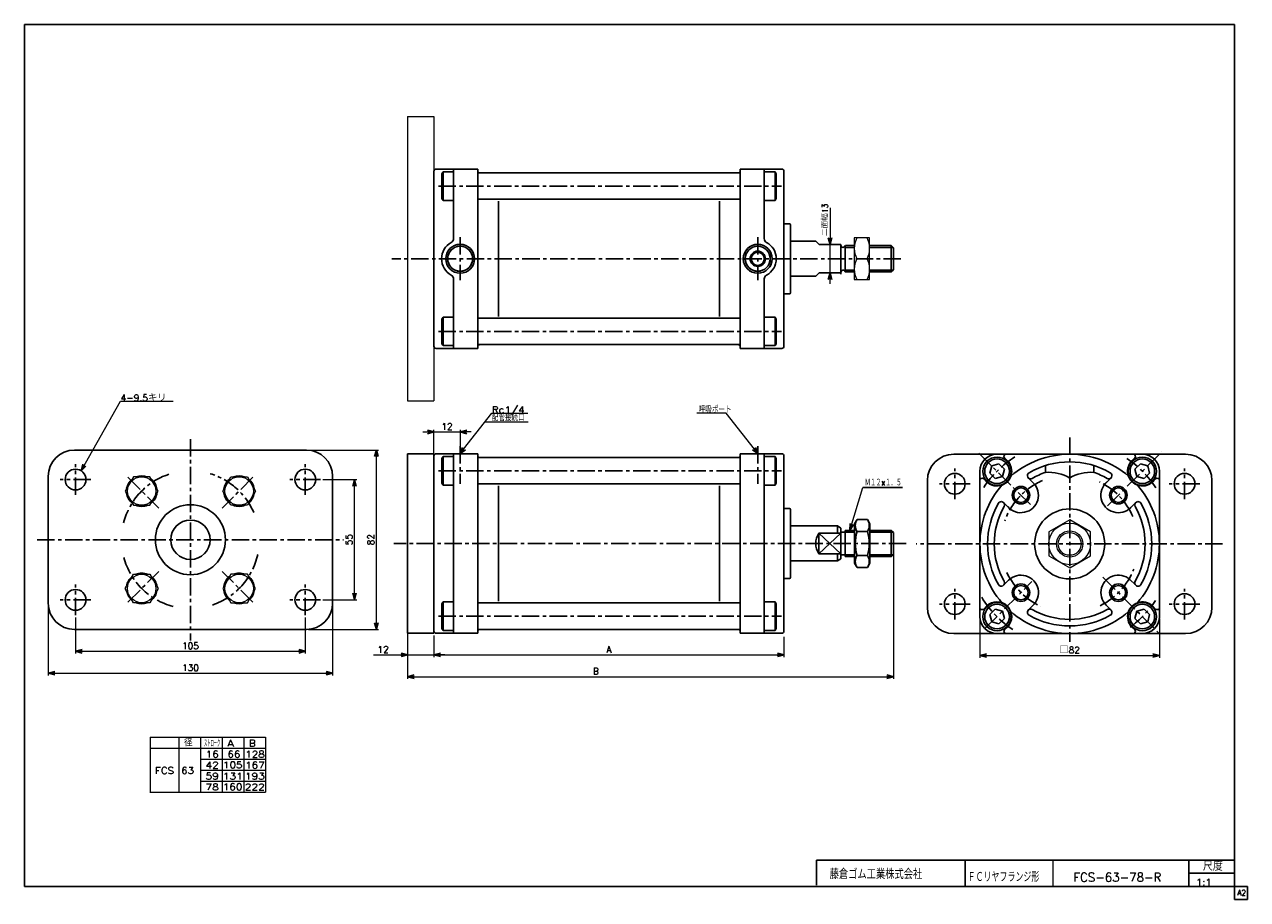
# Model space of a CAD drawing. Header units: millimetres. Extents: x -272 to 287, y -200 to 200.
import ezdxf
from ezdxf.enums import TextEntityAlignment as Align

# ---------------------------------------------------------------- set-up
doc = ezdxf.new("R2010")
doc.units = ezdxf.units.MM
doc.header["$LTSCALE"] = 0.25
doc.linetypes.add('CENTER', pattern=[50.8, 31.75, -6.35, 6.35, -6.35])
doc.layers.add('Layer0016', color=7, linetype='Continuous')
doc.layers.add('ZUWAKU', color=7, linetype='Continuous')
doc.styles.add('FdaStyle0', font='txt.shx', dxfattribs={"bigfont": 'bigfont'})
doc.dimstyles.new('DaDimRotatedStyle', dxfattribs={"dimtxt": 3, "dimasz": 3.000002, "dimexe": 1, "dimexo": 1, "dimgap": 1, "dimtad": 3, "dimdsep": 46, "dimtxsty": 'FdaStyle0', "dimblk1": 'OPEN30', "dimblk2": 'OPEN30', "dimsah": 1, "dimcen": 0.09, "dimclrd": 4, "dimclre": 4, "dimclrt": 4, "dimadec": 0, "dimazin": 2, "dimtfac": 1, "dimtdec": 4, "dimtmove": 0, "dimatfit": 0, "dimfxl": 1, "dimarcsym": 0})

# ---------------------------------------------------------------- blocks, each defined once
blk = doc.blocks.new('_OPEN30')
at = {"color": 0, "linetype": 'ByBlock', "lineweight": -2}
for p, q in [((-1, 0.267949), (0, 0)), ((0, 0), (-1, -0.267949)), ((0, 0), (-1, 0))]:
    blk.add_line(p, q, dxfattribs=at)
blk = doc.blocks.new('DC_GROUP_Φ63_1')
at = {"color": 4, "linetype": 'Continuous', "lineweight": 13}
for p, q in [((114.28, 102.4), (107.28, 102.4)), ((107.28, 102.4), (107.28, 83.4)), ((114.28, 83.4), (114.28, 102.4)), ((108.41, 92.9), (113.16, 92.9)), ((107.28, 83.4), (114.28, 83.4))]:
    blk.add_line(p, q, dxfattribs=at)
for centre, start, end in [((117.76, 97.65), 153.0711, 206.9289), ((103.8, 97.65), 333.0711, 26.9289), ((117.76, 88.15), 153.0711, 206.9289), ((103.8, 88.15), 333.0711, 26.9289)]:
    blk.add_arc(centre, 10.49, start, end, dxfattribs=at)
blk = doc.blocks.new('DA_IMAGEDIMGROUP_1')
at = {"color": 4, "linetype": 'Continuous', "lineweight": 13}
for p, q in [((-89.86, 13.75), (-84.86, 13.75)), ((-84.86, 3.75), (-84.86, 14.75)), ((-84.86, 13.75), (-72.86, 13.75)), ((-67.86, 13.75), (-72.86, 13.75))]:
    blk.add_line(p, q, dxfattribs=at)
at = {"color": 4, "xscale": 3.000002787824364, "yscale": 2.999989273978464}
for p, rotation in [((-84.86, 13.75), 360), ((-72.86, 13.75), 180)]:
    blk.add_blockref('_OPEN30', p, dxfattribs=dict(at, rotation=rotation))
at = {"color": 4, "insert": (-78.86, 14.75), "char_height": 3, "width": 11.25, "attachment_point": 8, "style": 'FdaStyle0'}
blk.add_mtext('\\T1.00;12', dxfattribs=at)
blk = doc.blocks.new('DA_IMAGEDIMGROUP_2')
at = {"color": 4, "linetype": 'Continuous', "lineweight": 13}
for p, q in [((96.17, 116.17), (96.17, 99.4)), ((96.17, 86.4), (96.17, 99.4)), ((96.17, 81.4), (96.17, 86.4))]:
    blk.add_line(p, q, dxfattribs=at)
at = {"color": 4, "xscale": 3.000002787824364, "yscale": 2.999989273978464}
for p, rotation in [((96.17, 99.4), 270), ((96.17, 86.4), 90)]:
    blk.add_blockref('_OPEN30', p, dxfattribs=dict(at, rotation=rotation))
at = {"color": 4, "insert": (95.17, 103.29), "char_height": 2.5, "width": 15.625, "attachment_point": 7, "rotation": 90, "style": 'FdaStyle0'}
blk.add_mtext('\\T1.00;二面幅13', dxfattribs=at)
blk = doc.blocks.new('DC_GROUP_Φ63_2')
at = {"color": 4, "linetype": 'Continuous', "lineweight": 13}
for p, q in [((48.69, 22.35), (35.28, 22.35)), ((63.26, 3.75), (48.69, 22.35))]:
    blk.add_line(p, q, dxfattribs=at)
at = {"color": 4, "xscale": 3.000002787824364, "yscale": 2.999989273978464, "rotation": 308.0665315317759}
blk.add_blockref('_OPEN30', (63.26, 3.75), dxfattribs=at)
at = {"color": 4, "style": 'FdaStyle0', "width": 0.833333}
blk.add_text('呼吸ポート', height=3, dxfattribs=at).set_placement((36.19, 22.35), (51.19, 22.35), align=Align.FIT)
blk = doc.blocks.new('DC_GROUP_Φ63_3')
at = {"color": 4, "linetype": 'Continuous', "lineweight": 13}
for p, q in [((-246.06, -4.05), (-228.05, 27.83)), ((-228.05, 27.83), (-204.05, 27.83))]:
    blk.add_line(p, q, dxfattribs=at)
at = {"color": 4, "xscale": 3.000002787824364, "yscale": 2.999989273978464, "rotation": 240.5384304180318}
blk.add_blockref('_OPEN30', (-246.06, -4.05), dxfattribs=at)
at = {"color": 4, "style": 'FdaStyle0', "width": 0.945946}
blk.add_text('4-9.5キリ', height=3, dxfattribs=at).set_placement((-228.05, 27.83), (-207.05, 27.83), align=Align.FIT)
blk = doc.blocks.new('DC_GROUP_Φ63_4')
at = {"color": 4, "linetype": 'Continuous', "lineweight": 25}
for p, q in [((108.55, -26.28), (107.41, -28.25)), ((108.55, -26.28), (113.27, -26.28)), ((113.27, -26.28), (114.41, -28.25)), ((107.41, -46.25), (107.41, -28.25)), ((107.41, -46.25), (107.41, -28.25)), ((108.55, -31.77), (113.27, -31.77)), ((114.41, -46.25), (114.41, -28.25)), ((108.55, -42.73), (113.27, -42.73)), ((108.55, -48.22), (107.41, -46.25)), ((108.55, -48.22), (113.27, -48.22)), ((113.27, -48.22), (114.41, -46.25))]:
    blk.add_line(p, q, dxfattribs=at)
for centre, radius, start, end in [((112.56, -29.02), 4.86, 145.6111, 214.3889), ((109.27, -29.02), 4.86, 325.6111, 34.3889), ((125.85, -37.25), 18.15, 162.4111, 197.5889), ((95.97, -37.25), 18.15, 342.4111, 17.5889), ((112.56, -45.48), 4.86, 145.6111, 214.3889), ((109.27, -45.48), 4.86, 325.6111, 34.3889)]:
    blk.add_arc(centre, radius, start, end, dxfattribs=at)
blk = doc.blocks.new('DC_GROUP_Φ63_5')
at = {"color": 4, "linetype": 'Continuous', "lineweight": 25}
for p, q in [((108.55, -26.28), (107.41, -28.25)), ((108.55, -26.28), (113.27, -26.28)), ((113.27, -26.28), (114.41, -28.25)), ((107.41, -28.25), (107.41, -46.25)), ((107.41, -28.25), (107.41, -46.25)), ((108.55, -31.77), (113.27, -31.77)), ((114.41, -28.25), (114.41, -46.25)), ((108.55, -42.73), (113.27, -42.73)), ((108.55, -48.22), (107.41, -46.25)), ((108.55, -48.22), (113.27, -48.22)), ((113.27, -48.22), (114.41, -46.25))]:
    blk.add_line(p, q, dxfattribs=at)
for centre, radius, start, end in [((112.56, -29.02), 4.86, 145.6111, 214.3889), ((109.27, -29.02), 4.86, 325.6111, 34.3889), ((125.85, -37.25), 18.15, 162.4111, 197.5889), ((95.97, -37.25), 18.15, 342.4111, 17.5889), ((112.56, -45.48), 4.86, 145.6111, 214.3889), ((109.27, -45.48), 4.86, 325.6111, 34.3889)]:
    blk.add_arc(centre, radius, start, end, dxfattribs=at)
blk = doc.blocks.new('DC_GROUP_Φ63_11')
at = {"color": 4, "linetype": 'Continuous', "lineweight": 13}
for p, q in [((-222.18, -6.76), (-225.93, -13.26)), ((-214.67, -6.76), (-222.18, -6.76)), ((-210.92, -13.26), (-214.67, -6.76)), ((-225.93, -13.26), (-222.18, -19.76)), ((-214.67, -19.76), (-210.92, -13.26)), ((-222.18, -19.76), (-214.67, -19.76))]:
    blk.add_line(p, q, dxfattribs=at)
blk.add_circle((-218.42, -13.26), 6.5, dxfattribs=at)
blk = doc.blocks.new('DC_GROUP_Φ63_12')
at = {"color": 4, "linetype": 'Continuous', "lineweight": 13}
for p, q in [((-181.38, -13.26), (-177.63, -6.76)), ((-177.63, -6.76), (-170.12, -6.76)), ((-170.12, -6.76), (-166.37, -13.26)), ((-177.63, -19.76), (-181.38, -13.26)), ((-166.37, -13.26), (-170.12, -19.76)), ((-170.12, -19.76), (-177.63, -19.76))]:
    blk.add_line(p, q, dxfattribs=at)
blk.add_circle((-173.88, -13.26), 6.5, dxfattribs=at)
blk = doc.blocks.new('DC_GROUP_Φ63_13')
at = {"color": 4, "linetype": 'Continuous', "lineweight": 13}
for p, q in [((-225.93, -57.81), (-222.18, -51.31)), ((-222.18, -51.31), (-214.67, -51.31)), ((-214.67, -51.31), (-210.92, -57.81)), ((-222.18, -64.31), (-225.93, -57.81)), ((-210.92, -57.81), (-214.67, -64.31)), ((-214.67, -64.31), (-222.18, -64.31))]:
    blk.add_line(p, q, dxfattribs=at)
blk.add_circle((-218.42, -57.81), 6.5, dxfattribs=at)
blk = doc.blocks.new('DC_GROUP_Φ63_14')
at = {"color": 4, "linetype": 'Continuous', "lineweight": 13}
for p, q in [((-225.93, -57.81), (-222.18, -51.31)), ((-222.18, -51.31), (-214.67, -51.31)), ((-214.67, -51.31), (-210.92, -57.81)), ((-222.18, -64.31), (-225.93, -57.81)), ((-210.92, -57.81), (-214.67, -64.31)), ((-214.67, -64.31), (-222.18, -64.31))]:
    blk.add_line(p, q, dxfattribs=at)
blk.add_circle((-218.42, -57.81), 6.5, dxfattribs=at)
blk = doc.blocks.new('DC_GROUP_Φ63_15')
at = {"color": 4, "linetype": 'Continuous', "lineweight": 13}
for p, q in [((-177.63, -51.31), (-181.38, -57.81)), ((-170.12, -51.31), (-177.63, -51.31)), ((-166.37, -57.81), (-170.12, -51.31)), ((-181.38, -57.81), (-177.63, -64.31)), ((-170.12, -64.31), (-166.37, -57.81)), ((-177.63, -64.31), (-170.12, -64.31))]:
    blk.add_line(p, q, dxfattribs=at)
blk.add_circle((-173.88, -57.81), 6.5, dxfattribs=at)
blk = doc.blocks.new('*D18')
at = {"color": 4, "linetype": 'Continuous', "lineweight": 13}
for p, q in [((-248.65, -71.03), (-248.65, -87.53)), ((-143.65, -71.03), (-143.65, -87.53)), ((-248.65, -86.53), (-143.65, -86.53))]:
    blk.add_line(p, q, dxfattribs=at)
at = {"color": 4, "xscale": 3.000002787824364, "yscale": 2.999989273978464}
for p, rotation in [((-248.65, -86.53), 180), ((-143.65, -86.53), 360)]:
    blk.add_blockref('_OPEN30', p, dxfattribs=dict(at, rotation=rotation))
at = {"color": 4, "insert": (-196.15, -85.53), "char_height": 3, "width": 15, "attachment_point": 8, "style": 'FdaStyle0'}
blk.add_mtext('\\T1.00;105', dxfattribs=at)
blk = doc.blocks.new('*D19')
at = {"color": 4, "linetype": 'Continuous', "lineweight": 13}
for p, q in [((-261.15, -65.53), (-261.15, -97.53)), ((-131.15, -65.53), (-131.15, -97.53)), ((-261.15, -96.53), (-131.15, -96.53))]:
    blk.add_line(p, q, dxfattribs=at)
at = {"color": 4, "xscale": 3.000002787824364, "yscale": 2.999989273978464}
for p, rotation in [((-261.15, -96.53), 180), ((-131.15, -96.53), 360)]:
    blk.add_blockref('_OPEN30', p, dxfattribs=dict(at, rotation=rotation))
at = {"color": 4, "insert": (-196.15, -95.53), "char_height": 3, "width": 15, "attachment_point": 8, "style": 'FdaStyle0'}
blk.add_mtext('\\T1.00;130', dxfattribs=at)
blk = doc.blocks.new('*D20')
at = {"color": 4, "linetype": 'Continuous', "lineweight": 13}
for p, q in [((-135.65, -8.03), (-120.15, -8.03)), ((-121.15, -63.03), (-121.15, -8.03)), ((-135.65, -63.03), (-120.15, -63.03))]:
    blk.add_line(p, q, dxfattribs=at)
at = {"color": 4, "xscale": 3.000002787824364, "yscale": 2.999989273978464}
for p, rotation in [((-121.15, -8.03), 90), ((-121.15, -63.03), 270)]:
    blk.add_blockref('_OPEN30', p, dxfattribs=dict(at, rotation=rotation))
at = {"color": 4, "insert": (-122.15, -35.53), "char_height": 3, "width": 11.25, "attachment_point": 8, "rotation": 90, "style": 'FdaStyle0'}
blk.add_mtext('\\T1.00;55', dxfattribs=at)
blk = doc.blocks.new('*D21')
at = {"color": 4, "linetype": 'Continuous', "lineweight": 13}
for p, q in [((-142.15, 5.47), (-110.15, 5.47)), ((-111.15, -76.53), (-111.15, 5.47)), ((-142.15, -76.53), (-110.15, -76.53))]:
    blk.add_line(p, q, dxfattribs=at)
at = {"color": 4, "xscale": 3.000002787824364, "yscale": 2.999989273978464}
for p, rotation in [((-111.15, 5.47), 90), ((-111.15, -76.53), 270)]:
    blk.add_blockref('_OPEN30', p, dxfattribs=dict(at, rotation=rotation))
at = {"color": 4, "insert": (-112.15, -35.53), "char_height": 3, "width": 11.25, "attachment_point": 8, "rotation": 90, "style": 'FdaStyle0'}
blk.add_mtext('\\T1.00;82', dxfattribs=at)
blk = doc.blocks.new('DA_IMAGEDIMGROUP_3')
at = {"color": 4, "linetype": 'Continuous', "lineweight": 13}
for p, q in [((-96.86, -79.25), (-96.86, -89.16)), ((-84.86, -79.25), (-84.86, -89.16)), ((-112.48, -88.16), (-96.86, -88.16)), ((-96.86, -88.16), (-84.86, -88.16)), ((-79.86, -88.16), (-84.86, -88.16))]:
    blk.add_line(p, q, dxfattribs=at)
at = {"color": 4, "xscale": 3.000002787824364, "yscale": 2.999989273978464}
for p, rotation in [((-96.86, -88.16), 360), ((-84.86, -88.16), 180)]:
    blk.add_blockref('_OPEN30', p, dxfattribs=dict(at, rotation=rotation))
at = {"color": 4, "insert": (-105.48, -87.16), "char_height": 3, "width": 11.25, "attachment_point": 9, "style": 'FdaStyle0'}
blk.add_mtext('\\T1.00;12', dxfattribs=at)
blk = doc.blocks.new('*D23')
at = {"color": 4, "linetype": 'Continuous', "lineweight": 13}
for p, q in [((-84.86, -80.91), (-84.86, -89.16)), ((75.14, -79.91), (75.14, -89.16)), ((-84.86, -88.16), (75.14, -88.16))]:
    blk.add_line(p, q, dxfattribs=at)
at = {"color": 4, "xscale": 3.000002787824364, "yscale": 2.999989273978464}
for p, rotation in [((-84.86, -88.16), 180), ((75.14, -88.16), 360)]:
    blk.add_blockref('_OPEN30', p, dxfattribs=dict(at, rotation=rotation))
at = {"color": 4, "insert": (-4.86, -87.16), "char_height": 3, "width": 7.5, "attachment_point": 8, "style": 'FdaStyle0'}
blk.add_mtext('\\T1.00;A', dxfattribs=at)
blk = doc.blocks.new('*D24')
at = {"color": 4, "linetype": 'Continuous', "lineweight": 13}
for p, q in [((125.14, -33.25), (125.14, -99.16)), ((-96.86, -69.25), (-96.86, -99.16)), ((-96.86, -98.16), (125.14, -98.16))]:
    blk.add_line(p, q, dxfattribs=at)
at = {"color": 4, "xscale": 3.000002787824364, "yscale": 2.999989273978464}
for p, rotation in [((-96.86, -98.16), 180), ((125.14, -98.16), 360)]:
    blk.add_blockref('_OPEN30', p, dxfattribs=dict(at, rotation=rotation))
at = {"color": 4, "insert": (-10.86, -97.16), "char_height": 3, "width": 7.5, "attachment_point": 8, "style": 'FdaStyle0'}
blk.add_mtext('\\T1.00;B', dxfattribs=at)
blk = doc.blocks.new('*D25')
at = {"color": 4, "linetype": 'Continuous', "lineweight": 13}
for p, q in [((164.71, -71.65), (164.71, -89.45)), ((246.71, -71.65), (246.71, -89.45)), ((164.71, -88.45), (246.71, -88.45))]:
    blk.add_line(p, q, dxfattribs=at)
at = {"color": 4, "xscale": 3.000002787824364, "yscale": 2.999989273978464}
for p, rotation in [((164.71, -88.45), 180), ((246.71, -88.45), 360)]:
    blk.add_blockref('_OPEN30', p, dxfattribs=dict(at, rotation=rotation))
at = {"color": 4, "insert": (205.71, -87.45), "char_height": 3, "width": 15, "attachment_point": 8, "style": 'FdaStyle0'}
blk.add_mtext('\\T1.00;□82', dxfattribs=at)
blk = doc.blocks.new('DC_GROUP_Φ63_6')
at = {"layer": 'Layer0016', "color": 4, "linetype": 'Continuous', "lineweight": 25}
for p, q in [((238.01, -0.91), (235.56, -3.35)), ((235.56, -3.35), (236.46, -6.7)), ((241.36, -1.8), (238.01, -0.91)), ((239.8, -7.6), (242.25, -5.15)), ((242.25, -5.15), (241.36, -1.8)), ((236.46, -6.7), (239.8, -7.6))]:
    blk.add_line(p, q, dxfattribs=at)
for radius in [6.5, 5.63]:
    blk.add_circle((238.91, -4.25), radius, dxfattribs=at)
blk = doc.blocks.new('DC_GROUP_Φ63_7')
at = {"layer": 'Layer0016', "color": 4, "linetype": 'Continuous', "lineweight": 25}
for p, q in [((170.06, -1.8), (169.16, -5.15)), ((169.16, -5.15), (171.61, -7.6)), ((173.4, -0.91), (170.06, -1.8)), ((175.85, -3.35), (173.4, -0.91)), ((174.96, -6.7), (175.85, -3.35)), ((171.61, -7.6), (174.96, -6.7))]:
    blk.add_line(p, q, dxfattribs=at)
for radius in [6.5, 5.63]:
    blk.add_circle((172.51, -4.25), radius, dxfattribs=at)
blk = doc.blocks.new('DC_GROUP_Φ63_8')
at = {"layer": 'Layer0016', "color": 4, "linetype": 'Continuous', "lineweight": 25}
for p, q in [((171.61, -67.31), (169.16, -69.75)), ((169.16, -69.75), (170.06, -73.1)), ((174.96, -68.2), (171.61, -67.31)), ((173.4, -74), (175.85, -71.55)), ((175.85, -71.55), (174.96, -68.2)), ((170.06, -73.1), (173.4, -74))]:
    blk.add_line(p, q, dxfattribs=at)
for radius in [6.5, 5.63]:
    blk.add_circle((172.51, -70.65), radius, dxfattribs=at)
blk = doc.blocks.new('DC_GROUP_Φ63_9')
at = {"layer": 'Layer0016', "color": 4, "linetype": 'Continuous', "lineweight": 25}
for p, q in [((236.46, -68.2), (235.56, -71.55)), ((235.56, -71.55), (238.01, -74)), ((239.8, -67.31), (236.46, -68.2)), ((242.25, -69.75), (239.8, -67.31)), ((241.36, -73.1), (242.25, -69.75)), ((238.01, -74), (241.36, -73.1))]:
    blk.add_line(p, q, dxfattribs=at)
for radius in [6.5, 5.63]:
    blk.add_circle((238.91, -70.65), radius, dxfattribs=at)
blk = doc.blocks.new('DC_GROUP_Φ63_10')
at = {"layer": 'Layer0016', "color": 4, "linetype": 'Continuous', "lineweight": 13}
for p, q in [((205.71, -26.48), (196.21, -31.97)), ((215.21, -31.97), (205.71, -26.48)), ((196.21, -31.97), (196.21, -42.94)), ((215.21, -42.94), (215.21, -31.97)), ((196.21, -42.94), (205.71, -48.42)), ((205.71, -48.42), (215.21, -42.94))]:
    blk.add_line(p, q, dxfattribs=at)
for radius in [9.5, 6, 5.19]:
    blk.add_circle((205.71, -37.45), radius, dxfattribs=at)

msp = doc.modelspace()

# ---------------------------------------------------------------- linework, layer by layer
at = {"color": 4, "linetype": 'Continuous', "lineweight": 13}
for p, q in [((-96.862, 157.896), (-96.862, 27.896)), ((-96.862, 157.896), (-84.862, 157.896)), ((-84.862, 157.896), (-84.862, 27.896)), ((-96.862, 27.896), (-84.862, 27.896)), ((-72.979, 3.75), (-58.409, 22.353)), ((-41.801, 18.202), (-61.661, 18.202)), ((-58.409, 22.353), (-41.993, 22.353)), ((-72.862, 14.75), (-72.862, 7.232)), ((105.24, -31.25), (111.103, -11.581)), ((-214.594, -125.846), (-161.789, -125.846)), ((-214.594, -125.846), (-214.594, -150.846)), ((-201.385, -125.846), (-201.385, -150.846)), ((-191.486, -125.846), (-191.486, -150.846)), ((-181.587, -125.846), (-181.587, -150.846)), ((-171.688, -125.846), (-171.688, -150.846)), ((-161.789, -125.846), (-161.789, -150.846)), ((-214.594, -130.846), (-161.789, -130.846)), ((-191.486, -135.846), (-161.789, -135.846)), ((-191.462, -140.846), (-161.789, -140.846)), ((-214.765, -150.846), (-161.789, -150.846)), ((-191.486, -145.846), (-161.789, -145.846))]:
    msp.add_line(p, q, dxfattribs=at)
at = {"color": 4, "linetype": 'Continuous', "lineweight": 25}
for p, q in [((-84.862, 132.896), (-84.862, 92.896)), ((-83.862, 133.896), (-64.862, 133.896)), ((-81.172, 131.73), (-80.672, 132.596)), ((-81.172, 120.462), (-81.172, 131.73)), ((-76.022, 132.596), (-80.672, 132.596)), ((-80.672, 119.596), (-80.672, 132.596)), ((-75.862, 102.129), (-75.862, 133.896)), ((-64.862, 133.896), (-64.862, 92.896)), ((-64.862, 132.146), (55.138, 132.146)), ((-63.862, 132.146), (-55.362, 132.146)), ((54.138, 132.146), (55.138, 132.146)), ((74.138, 133.896), (55.138, 133.896)), ((55.138, 133.896), (55.138, 92.896)), ((66.138, 102.129), (66.138, 133.896)), ((66.489, 132.596), (71.138, 132.596)), ((71.138, 119.596), (71.138, 132.596)), ((71.638, 131.73), (71.138, 132.596)), ((71.638, 120.462), (71.638, 131.73)), ((75.138, 132.896), (75.138, 92.896)), ((-80.672, 119.596), (-81.172, 120.462)), ((-76.022, 119.596), (-80.672, 119.596)), ((-64.862, 120.096), (55.138, 120.096)), ((-55.362, 119.23), (-55.362, 110.893)), ((45.638, 119.23), (45.638, 92.896)), ((66.489, 119.596), (71.138, 119.596)), ((71.138, 119.596), (71.638, 120.462)), ((-55.362, 92.896), (-55.362, 114.962)), ((77.638, 108.896), (75.138, 108.896)), ((78.138, 108.396), (78.138, 92.896)), ((78.138, 100.896), (89.695, 100.896)), ((91.195, 99.396), (89.695, 100.896)), ((91.195, 99.396), (101.138, 99.396)), ((101.138, 99.396), (101.138, 85.896)), ((103.138, 98.896), (103.138, 86.896)), ((103.138, 98.096), (107.281, 98.096)), ((103.225, 98.896), (107.345, 98.896)), ((114.281, 98.096), (124.938, 98.096)), ((114.412, 98.896), (124.138, 98.896)), ((114.412, 98.896), (124.138, 98.896)), ((114.412, 98.896), (124.138, 98.896)), ((114.412, 98.096), (124.938, 98.096)), ((114.412, 98.096), (124.938, 98.096)), ((125.138, 97.896), (124.138, 98.896)), ((124.138, 98.896), (124.138, 86.896)), ((125.138, 97.896), (124.138, 98.896)), ((124.138, 86.896), (124.138, 98.896)), ((124.138, 98.896), (124.138, 86.896)), ((125.138, 97.896), (124.138, 98.896)), ((125.138, 87.896), (125.138, 97.896)), ((125.138, 97.896), (125.138, 87.896)), ((-84.862, 52.896), (-84.862, 92.896)), ((-64.862, 51.896), (-64.862, 92.896)), ((-55.362, 92.896), (-55.362, 70.829)), ((45.638, 66.562), (45.638, 92.896)), ((55.138, 51.896), (55.138, 92.896)), ((75.138, 52.896), (75.138, 92.896)), ((78.138, 77.396), (78.138, 92.896)), ((78.138, 84.896), (89.695, 84.896)), ((91.195, 86.396), (89.695, 84.896)), ((91.195, 86.396), (101.138, 86.396)), ((103.067, 86.896), (107.345, 86.896)), ((103.138, 87.696), (107.281, 87.696)), ((114.218, 86.896), (124.138, 86.896)), ((114.281, 87.696), (124.938, 87.696)), ((114.412, 87.696), (124.938, 87.696)), ((114.412, 87.696), (124.938, 87.696)), ((114.412, 86.896), (124.138, 86.896)), ((114.412, 86.896), (124.138, 86.896)), ((125.138, 87.896), (124.138, 86.896)), ((125.138, 87.896), (124.138, 86.896)), ((125.138, 87.896), (124.138, 86.896)), ((-75.862, 83.663), (-75.862, 51.896)), ((66.138, 83.663), (66.138, 51.896)), ((-55.362, 66.562), (-55.362, 74.898)), ((77.638, 76.896), (75.138, 76.896)), ((-80.672, 66.196), (-81.172, 65.33)), ((-81.172, 65.33), (-81.172, 54.062)), ((-76.022, 66.196), (-80.672, 66.196)), ((-80.672, 66.196), (-80.672, 53.196)), ((-64.862, 65.696), (55.138, 65.696)), ((66.489, 66.196), (71.138, 66.196)), ((71.138, 66.196), (71.138, 53.196)), ((71.138, 66.196), (71.638, 65.33)), ((71.638, 65.33), (71.638, 54.062)), ((-83.862, 51.896), (-64.862, 51.896)), ((-81.172, 54.062), (-80.672, 53.196)), ((-76.022, 53.196), (-80.672, 53.196)), ((-64.862, 53.646), (55.138, 53.646)), ((-63.862, 53.646), (-55.362, 53.646)), ((54.138, 53.646), (55.138, 53.646)), ((74.138, 51.896), (55.138, 51.896)), ((66.489, 53.196), (71.138, 53.196)), ((71.638, 54.062), (71.138, 53.196)), ((-249.151, 5.467), (-143.151, 5.467)), ((-96.862, 3.75), (-84.862, 3.75)), ((-96.862, 3.75), (-96.862, -78.25)), ((-84.862, 3.75), (-84.862, -78.25)), ((-84.862, 2.75), (-84.862, -37.25)), ((-83.862, 3.75), (-64.862, 3.75)), ((-81.172, 1.584), (-80.672, 2.45)), ((-81.172, -9.684), (-81.172, 1.584)), ((-76.022, 2.45), (-80.672, 2.45)), ((-80.672, -10.55), (-80.672, 2.45)), ((-75.862, -37.25), (-75.862, 3.75)), ((-64.862, 3.75), (-64.862, -37.25)), ((-64.862, 2), (55.138, 2)), ((-63.862, 2), (-55.362, 2)), ((54.138, 2), (55.138, 2)), ((74.138, 3.75), (55.138, 3.75)), ((55.138, 3.75), (55.138, -37.25)), ((66.138, -37.25), (66.138, 3.75)), ((66.489, 2.45), (71.138, 2.45)), ((71.638, 1.584), (71.138, 2.45)), ((71.138, -10.55), (71.138, 2.45)), ((71.638, -9.684), (71.638, 1.584)), ((75.138, 2.75), (75.138, -37.25)), ((152.706, 3.549), (258.706, 3.549)), ((-261.151, -64.533), (-261.151, -6.533)), ((-131.151, -6.533), (-131.151, -64.533)), ((-80.672, -10.55), (-81.172, -9.684)), ((-76.022, -10.55), (-80.672, -10.55)), ((-64.862, -10.05), (55.138, -10.05)), ((-55.362, -10.916), (-55.362, -19.252)), ((45.638, -10.916), (45.638, -37.25)), ((66.489, -10.55), (71.138, -10.55)), ((71.138, -10.55), (71.638, -9.684)), ((140.706, -66.451), (140.706, -8.451)), ((270.706, -8.451), (270.706, -66.451)), ((-55.362, -37.25), (-55.362, -15.183)), ((111.103, -11.581), (129.28, -11.581)), ((77.638, -21.25), (75.138, -21.25)), ((78.138, -21.75), (78.138, -37.25)), ((78.138, -29.25), (99.638, -29.25)), ((91.138, -32.59), (91.138, -41.91)), ((91.138, -32.59), (101.138, -32.59)), ((91.138, -32.59), (101.138, -41.91)), ((101.138, -32.59), (91.138, -41.91)), ((91.138, -41.91), (91.138, -32.59)), ((91.138, -32.59), (101.138, -32.59)), ((91.138, -41.91), (101.138, -32.59)), ((101.138, -41.91), (91.138, -32.59)), ((99.638, -29.25), (101.138, -30.25)), ((99.638, -29.25), (99.638, -32.59)), ((99.638, -29.25), (101.138, -30.25)), ((99.638, -32.59), (99.638, -29.25)), ((101.138, -30.25), (101.138, -44.25)), ((101.138, -44.25), (101.138, -30.25)), ((101.138, -32.05), (103.138, -32.05)), ((101.138, -32.05), (103.138, -32.05)), ((103.067, -31.25), (107.412, -31.25)), ((103.138, -31.25), (103.138, -43.25)), ((103.138, -43.25), (103.138, -31.25)), ((103.138, -32.05), (107.412, -32.05)), ((103.138, -32.05), (107.412, -32.05)), ((103.225, -31.25), (107.412, -31.25)), ((114.412, -31.25), (124.138, -31.25)), ((114.412, -31.25), (124.138, -31.25)), ((114.412, -32.05), (124.938, -32.05)), ((114.412, -32.05), (124.938, -32.05)), ((125.138, -32.25), (124.138, -31.25)), ((124.138, -31.25), (124.138, -43.25)), ((125.138, -32.25), (124.138, -31.25)), ((124.138, -43.25), (124.138, -31.25)), ((125.138, -32.25), (125.138, -42.25)), ((125.138, -42.25), (125.138, -32.25)), ((-84.862, -77.25), (-84.862, -37.25)), ((-75.862, -37.25), (-75.862, -78.25)), ((-64.862, -78.25), (-64.862, -37.25)), ((-55.362, -37.25), (-55.362, -59.316)), ((45.638, -63.584), (45.638, -37.25)), ((55.138, -78.25), (55.138, -37.25)), ((66.138, -37.25), (66.138, -78.25)), ((75.138, -77.25), (75.138, -37.25)), ((78.138, -52.75), (78.138, -37.25)), ((91.138, -41.91), (101.138, -41.91)), ((91.138, -41.91), (101.138, -41.91)), ((99.638, -41.91), (99.638, -45.25)), ((99.638, -45.25), (99.638, -41.91)), ((99.638, -45.25), (101.138, -44.25)), ((99.638, -45.25), (101.138, -44.25)), ((101.138, -42.45), (103.138, -42.45)), ((101.138, -42.45), (103.138, -42.45)), ((103.067, -43.25), (107.412, -43.25)), ((103.138, -42.45), (107.412, -42.45)), ((103.138, -42.45), (107.412, -42.45)), ((103.225, -43.25), (107.412, -43.25)), ((114.412, -42.45), (124.938, -42.45)), ((114.412, -42.45), (124.938, -42.45)), ((114.412, -43.25), (124.138, -43.25)), ((114.412, -43.25), (124.138, -43.25)), ((125.138, -42.25), (124.138, -43.25)), ((125.138, -42.25), (124.138, -43.25)), ((78.138, -45.25), (99.638, -45.25)), ((-55.362, -63.584), (-55.362, -55.247)), ((77.638, -53.25), (75.138, -53.25)), ((-80.672, -63.95), (-81.172, -64.816)), ((-81.172, -64.816), (-81.172, -76.084)), ((-76.022, -63.95), (-80.672, -63.95)), ((-80.672, -63.95), (-80.672, -76.95)), ((-64.862, -64.45), (55.138, -64.45)), ((66.489, -63.95), (71.138, -63.95)), ((71.138, -63.95), (71.138, -76.95)), ((71.138, -63.95), (71.638, -64.816)), ((71.638, -64.816), (71.638, -76.084)), ((-143.151, -76.533), (-249.151, -76.533)), ((-96.862, -78.25), (-84.862, -78.25)), ((-83.862, -78.25), (-64.862, -78.25)), ((-81.172, -76.084), (-80.672, -76.95)), ((-76.022, -76.95), (-80.672, -76.95)), ((-64.862, -76.5), (55.138, -76.5)), ((-63.862, -76.5), (-55.362, -76.5)), ((54.138, -76.5), (55.138, -76.5)), ((74.138, -78.25), (55.138, -78.25)), ((66.489, -76.95), (71.138, -76.95)), ((71.638, -76.084), (71.138, -76.95)), ((258.706, -78.451), (152.706, -78.451))]:
    msp.add_line(p, q, dxfattribs=at)
at = {"color": 4, "linetype": 'CENTER', "lineweight": 25}
for p, q in [((-82.761, 126.096), (73.929, 126.096)), ((-72.862, 102.756), (-72.862, 83.128)), ((63.138, 102.756), (63.138, 83.128)), ((128.582, 92.896), (-104.088, 92.896)), ((-82.761, 59.696), (73.929, 59.696)), ((-196.151, 10.467), (-196.151, -81.533)), ((-72.862, 7.232), (-72.862, -10.05)), ((63.138, 7.232), (63.138, -10.05)), ((63.138, 7.232), (63.138, -10.05)), ((-248.651, -15.033), (-248.651, -1.033)), ((-143.651, -15.033), (-143.651, -1.033)), ((-82.761, -4.05), (73.929, -4.05)), ((153.206, -16.951), (153.206, -2.951)), ((258.206, -16.951), (258.206, -2.951)), ((-241.651, -8.033), (-255.651, -8.033)), ((-224.753, -6.931), (-210.605, -21.079)), ((-167.548, -6.931), (-181.696, -21.079)), ((-136.651, -8.033), (-150.651, -8.033)), ((160.206, -9.951), (146.206, -9.951)), ((265.206, -9.951), (251.206, -9.951)), ((-266.151, -35.533), (-126.151, -35.533)), ((131.051, -37.25), (-103.249, -37.25)), ((-224.753, -64.136), (-210.605, -49.988)), ((-224.753, -64.136), (-210.605, -49.988)), ((-167.548, -64.136), (-181.696, -49.988)), ((-248.651, -70.033), (-248.651, -56.033)), ((-143.651, -70.033), (-143.651, -56.033)), ((153.206, -71.951), (153.206, -57.951)), ((258.206, -71.951), (258.206, -57.951)), ((-241.651, -63.033), (-255.651, -63.033)), ((-136.651, -63.033), (-150.651, -63.033)), ((160.206, -64.951), (146.206, -64.951)), ((265.206, -64.951), (251.206, -64.951)), ((-82.761, -70.45), (73.929, -70.45))]:
    msp.add_line(p, q, dxfattribs=at)
at = {"color": 4, "linetype": 'Continuous', "lineweight": 25}
for centre, radius in [((-72.862, 92.896), 6.6), ((-72.862, 92.896), 5.7), ((63.138, 92.896), 6.6), ((63.138, 92.896), 5.7), ((-248.651, -8.033), 4.75), ((-143.651, -8.033), 4.75), ((153.206, -9.951), 4.75), ((258.206, -9.951), 4.75), ((-196.151, -35.533), 16), ((-196.151, -35.533), 9), ((-248.651, -63.033), 4.75), ((-143.651, -63.033), 4.75), ((153.206, -64.951), 4.75), ((258.206, -64.951), 4.75)]:
    msp.add_circle(centre, radius, dxfattribs=at)
for centre, radius, start, end in [((-83.862, 132.896), 1, 90, 180), ((-63.862, 133.146), 1, 180, 270), ((54.138, 133.146), 1, 270, 0), ((74.138, 132.896), 1, 0, 90), ((77.638, 108.396), 0.5, 0, 90), ((-77.862, 102.129), 2, 298.43689, 0), ((68.138, 102.129), 2, 180, 241.56311), ((-72.862, 92.896), 8.5, 118.43689, 241.56311), ((63.138, 92.896), 8.5, 298.43689, 61.56311), ((102.138, 99.096), 1, 180, 348.69007), ((-77.862, 83.663), 2, 0, 61.56311), ((68.138, 83.663), 2, 118.43689, 180), ((102.138, 86.696), 1, 11.30993, 180), ((77.638, 77.396), 0.5, 270, 360), ((-83.862, 52.896), 1, 180, 270), ((-63.862, 52.646), 1, 90, 180), ((54.138, 52.646), 1, 0, 90), ((74.138, 52.896), 1, 270, 360), ((-249.151, -6.533), 12, 90, 180), ((-143.151, -6.533), 12, 0, 90), ((-83.862, 2.75), 1, 90, 180), ((-63.862, 3), 1, 180, 270), ((54.138, 3), 1, 270, 0), ((74.138, 2.75), 1, 0, 90), ((152.706, -8.451), 12, 90, 180), ((258.706, -8.451), 12, 0, 90), ((-218.389, -13.295), 7, 129.29635, 170.70365), ((-218.389, -13.295), 7, 69.0009, 110.9991), ((-218.389, -13.295), 7, 7.93159, 52.06841), ((-173.912, -13.295), 7, 127.93159, 172.06841), ((-173.912, -13.295), 7, 69.0009, 110.9991), ((-173.912, -13.295), 7, 9.29635, 50.70365), ((-218.389, -13.295), 7, 188.49833, 231.50167), ((-218.389, -13.295), 7, 307.17904, 352.82096), ((-173.912, -13.295), 7, 187.17904, 232.82096), ((-173.912, -13.295), 7, 308.49833, 351.50167), ((-218.389, -13.295), 7, 247.45173, 292.54827), ((-173.912, -13.295), 7, 247.45173, 292.54827), ((77.638, -21.75), 0.5, 0, 90), ((97.641, -37.25), 8, 144.37343, 215.62657), ((97.641, -37.25), 8, 144.37343, 215.62657), ((-218.389, -57.772), 7, 128.49833, 171.50167), ((-218.389, -57.772), 7, 128.49833, 171.50167), ((-218.389, -57.772), 7, 67.45173, 112.54827), ((-218.389, -57.772), 7, 67.45173, 112.54827), ((-218.389, -57.772), 7, 7.17904, 52.82096), ((-218.389, -57.772), 7, 7.17904, 52.82096), ((-173.912, -57.772), 7, 127.17904, 172.82096), ((-173.912, -57.772), 7, 67.45173, 112.54827), ((-173.912, -57.772), 7, 8.49833, 51.50167), ((77.638, -52.75), 0.5, 270, 360), ((-218.389, -57.772), 7, 189.29635, 230.70365), ((-218.389, -57.772), 7, 189.29635, 230.70365), ((-218.389, -57.772), 7, 307.93159, 352.06841), ((-218.389, -57.772), 7, 307.93159, 352.06841), ((-173.912, -57.772), 7, 187.93159, 232.06841), ((-173.912, -57.772), 7, 309.29635, 350.70365), ((-249.151, -64.533), 12, 180, 270), ((-218.389, -57.772), 7, 249.0009, 290.9991), ((-218.389, -57.772), 7, 249.0009, 290.9991), ((-173.912, -57.772), 7, 249.0009, 290.9991), ((-143.151, -64.533), 12, 270, 0), ((152.706, -66.451), 12, 180, 270), ((258.706, -66.451), 12, 270, 0), ((-83.862, -77.25), 1, 180, 270), ((-63.862, -77.5), 1, 90, 180), ((54.138, -77.5), 1, 0, 90), ((74.138, -77.25), 1, 270, 360)]:
    msp.add_arc(centre, radius, start, end, dxfattribs=at)
at = {"color": 4, "linetype": 'CENTER', "lineweight": 25}
for start, end in [(23.13438, 73.28348), (108.28724, 165.69081), (194.88585, 255.48948), (288.58078, 347.52286)]:
    msp.add_arc((-196.151, -35.533), 31.5, start, end, dxfattribs=at)
at = {"layer": 'Layer0016', "color": 4, "linetype": 'Continuous', "lineweight": 25}
for p, q in [((60.138, 94.628), (63.138, 96.36)), ((63.106, 96.379), (66.138, 94.628)), ((60.138, 94.628), (60.138, 91.164)), ((60.138, 91.164), (63.138, 89.432)), ((63.138, 89.432), (66.138, 91.164)), ((66.138, 94.628), (66.138, 91.164)), ((172.506, 3.549), (205.706, 3.549)), ((177.245, 0.556), (175.959, 1.842)), ((205.706, 3.549), (238.906, 3.549)), ((234.167, 0.556), (235.453, 1.842)), ((164.706, -37.451), (164.706, -4.251)), ((194.706, -1.601), (194.706, -4.752)), ((216.706, -1.601), (216.706, -4.752)), ((246.706, -4.251), (246.706, -37.451)), ((167.699, -8.99), (166.413, -7.704)), ((189.089, -9.52), (186.81, -7.241)), ((221.593, -10.251), (224.603, -7.241)), ((243.713, -8.99), (244.999, -7.704)), ((178.506, -21.564), (175.496, -18.555)), ((233.637, -20.834), (235.917, -18.555)), ((164.706, -70.651), (164.706, -37.451)), ((246.706, -37.451), (246.706, -70.651)), ((177.776, -54.068), (175.496, -56.348)), ((232.907, -53.338), (235.917, -56.348)), ((167.699, -65.912), (166.413, -67.198)), ((189.82, -64.652), (186.81, -67.662)), ((222.323, -65.382), (224.603, -67.662)), ((243.713, -65.912), (244.999, -67.198)), ((177.245, -75.458), (175.959, -76.744)), ((234.167, -75.458), (235.453, -76.744)), ((205.706, -78.451), (172.506, -78.451)), ((238.906, -78.451), (205.706, -78.451))]:
    msp.add_line(p, q, dxfattribs=at)
at = {"layer": 'Layer0016', "color": 4, "linetype": 'CENTER', "lineweight": 25}
for p, q in [((205.706, 11.161), (205.706, -82.126)), ((164.176, 4.079), (189.089, -20.834)), ((223.066, -20.092), (247.86, 4.702)), ((275.574, -37.451), (135.566, -37.451)), ((166.991, -76.167), (188.476, -54.682)), ((220.863, -52.608), (246.706, -78.451))]:
    msp.add_line(p, q, dxfattribs=at)
at = {"layer": 'Layer0016', "color": 4, "linetype": 'Continuous', "lineweight": 25}
for centre, radius in [((-72.862, 92.896), 6.579), ((-72.862, 92.896), 5.723), ((63.138, 92.896), 6.579), ((63.138, 92.896), 5.723), ((63.138, 92.896), 3.474), ((63.138, 92.896), 3), ((183.432, -15.177), 4), ((227.98, -15.177), 4), ((183.432, -15.177), 3.3), ((227.98, -15.177), 3.3), ((205.706, -37.451), 16), ((183.432, -59.725), 4), ((227.98, -59.725), 4), ((183.432, -59.725), 3.3), ((227.98, -59.725), 3.3)]:
    msp.add_circle(centre, radius, dxfattribs=at)
for centre, radius, start, end in [((172.506, -4.251), 7.8, 90, 180), ((172.472, -4.217), 6.75, 220.87302, 45), ((176.666, 2.549), 1, 90, 225), ((205.706, -37.451), 41, 90, 130.96301), ((205.706, -37.451), 37.5, 90, 119.69906), ((205.706, -37.451), 41, 49.03699, 90), ((205.706, -37.451), 37.5, 60.30094, 90), ((238.94, -4.217), 6.75, 128.87884, 320.12946), ((234.746, 2.549), 1, 315, 90), ((238.906, -4.251), 7.8, 0, 90), ((187.87, -6.18), 1.5, 119.69906, 299.69906), ((205.706, -37.451), 34.5, 108.59282, 119.69906), ((195.91, -24.716), 20, 60.42145, 93.45102), ((215.502, -24.716), 20, 86.54898, 119.57855), ((205.706, -37.451), 34.5, 60.30094, 71.40718), ((223.542, -6.18), 1.5, 240.30094, 60.30094), ((165.706, -8.411), 1, 45, 180), ((205.706, -37.451), 41, 139.03699, 180), ((183.432, -15.177), 8, 220.83676, 45), ((227.98, -15.177), 8, 130.83676, 315), ((205.706, -37.451), 41, 0, 40.96301), ((245.706, -8.411), 1, 0, 135), ((205.706, -37.451), 37.5, 150.30094, 180), ((205.706, -37.451), 34.5, 150.30094, 180), ((174.435, -19.615), 1.5, 330.30094, 150.30094), ((236.977, -19.615), 1.5, 29.69906, 209.69906), ((205.706, -37.451), 34.5, 0, 29.69906), ((205.706, -37.451), 37.5, 0, 29.69906), ((205.706, -37.451), 41, 180, 220.96301), ((205.706, -37.451), 37.5, 180, 209.69906), ((205.706, -37.451), 34.5, 180, 209.69906), ((205.706, -37.451), 34.5, 330.30094, 360), ((205.706, -37.451), 41, 319.03699, 360), ((205.706, -37.451), 37.5, 330.30094, 360), ((174.435, -55.287), 1.5, 209.69906, 29.69906), ((183.432, -59.725), 8, 310.83676, 135), ((227.98, -59.725), 8, 40.83676, 225), ((236.977, -55.287), 1.5, 150.30094, 330.30094), ((165.706, -66.491), 1, 180, 315), ((172.472, -70.685), 6.75, 315, 135), ((238.94, -70.685), 6.75, 39.17733, 225), ((245.706, -66.491), 1, 225, 360), ((172.506, -70.651), 7.8, 180, 270), ((205.706, -37.451), 41, 229.03699, 270), ((187.87, -68.722), 1.5, 60.30094, 240.30094), ((205.706, -37.451), 37.5, 240.30094, 270), ((205.706, -37.451), 34.5, 240.30094, 270), ((205.706, -37.451), 34.5, 270, 299.69906), ((205.706, -37.451), 41, 270, 310.96301), ((205.706, -37.451), 37.5, 270, 299.69906), ((223.542, -68.722), 1.5, 299.69906, 119.69906), ((238.906, -70.651), 7.8, 270, 0), ((176.666, -77.451), 1, 135, 270), ((234.746, -77.451), 1, 270, 45)]:
    msp.add_arc(centre, radius, start, end, dxfattribs=at)
at = {"layer": 'Layer0016', "color": 4, "linetype": 'CENTER', "lineweight": 25}
for radius, start, end in [(47, 122.14582, 146.66404), (47, 33.00562, 56.33951), (31.5, 113.20207, 160.44888), (31.5, 23.45381, 64.38927), (31.5, 296.1894, 338.57794), (31.5, 204.55915, 245.00774), (47, 211.2761, 236.93598), (47, 305.9795, 326.58801)]:
    msp.add_arc((205.706, -37.451), radius, start, end, dxfattribs=at)
at = {"layer": 'ZUWAKU', "color": 5, "linetype": 'Continuous', "lineweight": 25}
for p, q in [((281, 200), (-272, 200)), ((-272, -194), (-272, 200)), ((281, -200), (281, 200)), ((287, -194), (-272, -194)), ((287, -200), (287, -194)), ((287, -200), (281, -200))]:
    msp.add_line(p, q, dxfattribs=at)
at = {"layer": 'ZUWAKU', "color": 4, "linetype": 'Continuous', "lineweight": 25}
for p, q in [((90, -182), (281, -182)), ((90, -193.465), (90, -182)), ((158, -182), (158, -194)), ((260.135, -194), (260.135, -182)), ((260.135, -188), (281, -188))]:
    msp.add_line(p, q, dxfattribs=at)
at = {"layer": 'ZUWAKU', "color": 4, "linetype": 'Continuous', "lineweight": 13}
msp.add_line((198, -182), (198, -194), dxfattribs=at)

# ---------------------------------------------------------------- block references
at = {"linetype": 'Continuous'}
for name in ['DA_IMAGEDIMGROUP_2', 'DC_GROUP_Φ63_1', 'DC_GROUP_Φ63_3', 'DC_GROUP_Φ63_2', 'DA_IMAGEDIMGROUP_1', 'DC_GROUP_Φ63_11', 'DC_GROUP_Φ63_12', 'DC_GROUP_Φ63_4', 'DC_GROUP_Φ63_5', 'DC_GROUP_Φ63_13', 'DC_GROUP_Φ63_14', 'DC_GROUP_Φ63_15', 'DA_IMAGEDIMGROUP_3']:
    msp.add_blockref(name, (0, 0), dxfattribs=at)
at = {"color": 4, "xscale": 3.000002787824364, "yscale": 2.999989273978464}
for p, rotation in [((-72.979, 3.75), 231.933468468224), ((105.24, -31.25), 253.4008443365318)]:
    msp.add_blockref('_OPEN30', p, dxfattribs=dict(at, rotation=rotation))
at = {"layer": 'Layer0016', "linetype": 'Continuous'}
for name in ['DC_GROUP_Φ63_7', 'DC_GROUP_Φ63_6', 'DC_GROUP_Φ63_10', 'DC_GROUP_Φ63_8', 'DC_GROUP_Φ63_9']:
    msp.add_blockref(name, (0, 0), dxfattribs=at)

# ---------------------------------------------------------------- texts
at = {"color": 4, "style": 'FdaStyle0'}
for s, p, p2 in [('Rc1/4', (-58.409, 22.353), (-43.409, 22.353)), ('A', (-179.26, -130.056), (-176.26, -130.056)), ('B', (-169.361, -130.056), (-166.361, -130.056)), ('16', (-189.159, -135.056), (-183.159, -135.056)), ('66', (-179.26, -135.056), (-173.26, -135.056)), ('128', (-171.132, -135.056), (-162.132, -135.056)), ('FCS 63', (-212.412, -142.556), (-194.412, -142.556)), ('42', (-189.185, -140.056), (-183.185, -140.056)), ('105', (-181.312, -139.984), (-172.312, -139.984)), ('167', (-171.158, -140.056), (-162.158, -140.056)), ('59', (-189.212, -145.056), (-183.212, -145.056)), ('131', (-181.263, -145.108), (-172.263, -145.108)), ('193', (-171.185, -145.056), (-162.185, -145.056)), ('78', (-189.239, -150.056), (-183.239, -150.056)), ('160', (-181.365, -149.984), (-172.365, -149.984)), ('222', (-171.212, -150.056), (-162.212, -150.056))]:
    msp.add_text(s, height=3, dxfattribs=at).set_placement(p, p2, align=Align.FIT)
for s, height, width, p, p2 in [('配管接続口', 3, 0.833333, (-58.409, 18.725), (-43.409, 18.725)), ('Ｍ１２×１．５', 3, 0.666667, (112.122, -10.981), (128.922, -10.981)), ('   径', 3, 0.952381, (-207.171, -129.929), (-195.171, -129.929)), ('ストローク', 3, 0.416667, (-189.986, -130.18), (-182.486, -130.18)), ('ＦＣリヤフランジ形', 4, 0.694915, (159.051, -191.883), (191.851, -191.883)), ('FCS-63-78-R', 4, 0.820408, (207.411, -191.795), (247.611, -191.795)), ('1:1', 3, 0.8, (263.426, -193.595), (270.626, -193.595))]:
    msp.add_text(s, height=height, dxfattribs=dict(at, width=width)).set_placement(p, p2, align=Align.FIT)
at = {"layer": 'ZUWAKU', "color": 4, "style": 'FdaStyle0'}
for s, height, width, p, p2 in [('尺度', 3.8, 0.749175, (266.615, -186.78), (275.695, -186.78)), ('藤倉ゴム工業株式会社', 4.5, 0.652778, (96.013, -190.657), (138.313, -190.657))]:
    msp.add_text(s, height=height, dxfattribs=dict(at, width=width)).set_placement(p, p2, align=Align.FIT)
at = {"layer": 'ZUWAKU', "color": 7, "style": 'FdaStyle0', "width": 0.8}
msp.add_text('A2', height=2.5, dxfattribs=at).set_placement((282.307, -198.125), (286.307, -198.125), align=Align.FIT)

# ---------------------------------------------------------------- dimensions: what is measured, and where the dimension line sits
at = {"linetype": 'Continuous', "lineweight": 13}
for base, p1, p2, picture, middle in [((-111.151, 5.467), (-143.151, -76.533), (-143.151, 5.467), '*D21', (-111.151, -35.533)), ((-121.151, -8.033), (-136.651, -63.033), (-136.651, -8.033), '*D20', (-121.151, -35.533))]:
    dim = msp.add_linear_dim(base=base, p1=p1, p2=p2, angle=90, dimstyle='DaDimRotatedStyle', override={"dimtxt": 3, "dimasz": 3.000002, "dimexe": 1, "dimexo": 1, "dimgap": 1, "dimtad": 3, "dimtih": 0, "dimtoh": 0, "dimdec": 2, "dimzin": 8, "dimtxsty": 'FdaStyle0', "dimblk1": 'OPEN30', "dimblk2": 'OPEN30', "dimsah": 1, "dimclrd": 4, "dimclre": 4, "dimclrt": 4, "dimazin": 2, "dimtofl": 1, "dimatfit": 0, "dimtolj": 0, "dimtzin": 8}, dxfattribs=at)
    dim.commit()
    dim.dimension.update_dxf_attribs({"geometry": picture, "text_midpoint": middle})
for base, p1, p2, text, picture, middle in [((125.138, -98.162), (-96.862, -68.25), (125.138, -32.25), 'B', '*D24', (-10.862, -98.162)), ((246.706, -88.451), (164.706, -70.651), (246.706, -70.651), '□<>', '*D25', (205.706, -88.451)), ((75.138, -88.162), (-84.862, -79.912), (75.138, -78.912), 'A', '*D23', (-4.862, -88.162))]:
    dim = msp.add_linear_dim(base=base, p1=p1, p2=p2, text=text, dimstyle='DaDimRotatedStyle', override={"dimtxt": 3, "dimasz": 3.000002, "dimexe": 1, "dimexo": 1, "dimgap": 1, "dimtad": 3, "dimtih": 0, "dimtoh": 0, "dimdec": 2, "dimzin": 8, "dimtxsty": 'FdaStyle0', "dimblk1": 'OPEN30', "dimblk2": 'OPEN30', "dimsah": 1, "dimclrd": 4, "dimclre": 4, "dimclrt": 4, "dimazin": 2, "dimtofl": 1, "dimatfit": 0, "dimtolj": 0, "dimtzin": 8}, dxfattribs=at)
    dim.commit()
    dim.dimension.update_dxf_attribs({"geometry": picture, "text_midpoint": middle})
for base, p1, p2, picture, middle in [((-131.151, -96.533), (-261.151, -64.533), (-131.151, -64.533), '*D19', (-196.151, -96.533)), ((-143.651, -86.533), (-248.651, -70.033), (-143.651, -70.033), '*D18', (-196.151, -86.533))]:
    dim = msp.add_linear_dim(base=base, p1=p1, p2=p2, dimstyle='DaDimRotatedStyle', override={"dimtxt": 3, "dimasz": 3.000002, "dimexe": 1, "dimexo": 1, "dimgap": 1, "dimtad": 3, "dimtih": 0, "dimtoh": 0, "dimdec": 2, "dimzin": 8, "dimtxsty": 'FdaStyle0', "dimblk1": 'OPEN30', "dimblk2": 'OPEN30', "dimsah": 1, "dimclrd": 4, "dimclre": 4, "dimclrt": 4, "dimazin": 2, "dimtofl": 1, "dimatfit": 0, "dimtolj": 0, "dimtzin": 8}, dxfattribs=at)
    dim.commit()
    dim.dimension.update_dxf_attribs({"geometry": picture, "text_midpoint": middle})

doc.saveas('drawing.dxf')
